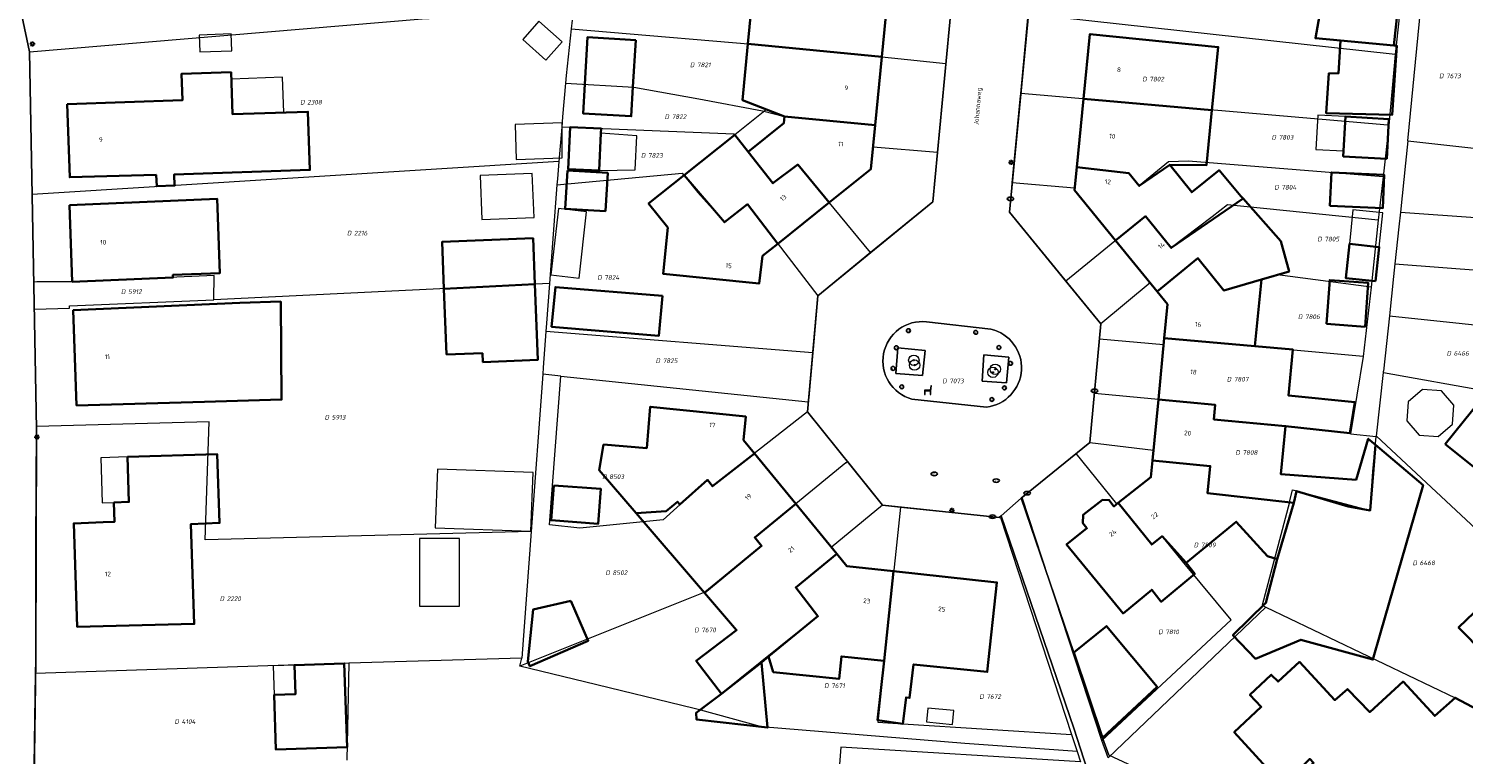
# Model space of a CAD drawing. Header units: metres. Extents: x 183765 to 187731, y 443805 to 446163.
# Tile 12 of 120: x 186193 to 186304, y 444234 to 444290. Entities that reach past the tile are written whole.
import ezdxf
from ezdxf.enums import TextEntityAlignment as Align

# ---------------------------------------------------------------- set-up
doc = ezdxf.new("R2010")
doc.units = ezdxf.units.M
doc.layers.get('0').update_dxf_attribs({"lineweight": 25})
for name, color, linetype, lineweight in [('B-WE-GR-BOOM-S', 253, 'Continuous', 25), ('B-WE-IE-MEUBILAIR-S', 7, 'Continuous', 25), ('B-WE-IE-MEUBILAIR_WEGMEUBILAIR-GV', 7, 'Continuous', 18), ('B-WE-IE-MEUBILAIR_WEGMEUBILAIR-S', 7, 'Continuous', 25), ('B-WE-OG-BEBOUWING-GV', 7, 'Continuous', 35), ('B-WE-OG-BEBOUWING-T18', 10, 'Continuous', 18), ('B-WE-OG-BEBOUWING_LUIFEL-GV', 7, 'Continuous', 18), ('B-WE-OG-BEBOUWING_OVERBOUWING-GV', 7, 'Continuous', 18), ('B-WE-OG-BEBOUWING_SCHUUR-GV', 7, 'Continuous', 18), ('B-WE-OG-TERREIN_ERF-GV', 7, 'Continuous', 18), ('B-WE-OG-TOPOGRAFIE-T18', 10, 'Continuous', 18), ('B-WE-VH-ONVERHARD_BOOMSCHORS-GV', 210, 'Continuous', 18), ('B-WE-VH-ONVERHARD_ZAND-GV', 210, 'Continuous', 18), ('B-WE-VH-OPENVERHARDING_STRAATBAKSTEEN-GV', 90, 'Continuous', 18)]:
    doc.layers.add(name, color=color, linetype=linetype, lineweight=lineweight)
doc.layers.add('B-WE-KG-GRENS_PERCEEL-G', color=7, linetype='Continuous', lineweight=13, true_color=0xa55252)
doc.layers.add('B-WE-KG-GRENS_PERCEEL-S', color=7, linetype='Continuous', lineweight=25, true_color=0xa55252)
doc.styles.add('NLCS-ISO', font='NLCS-ISO.ttf')
doc.styles.add('NLCS-ISO-M200-T18', font='NLCS-ISO.ttf', dxfattribs={"height": 0.36})

# ---------------------------------------------------------------- blocks, each defined once
blk = doc.blocks.new('SIE-MEUBILAIR_PAAL_LICHTMAST-SO')
for points in [[(-0.62, 0), (-1, 0)], [(-0.71, 0.71), (-0.44, 0.44)], [(0, 1), (0, 0.62)], [(0.44, 0.44), (0.71, 0.71)], [(1, 0), (0.62, 0)], [(-0.71, -0.71), (-0.44, -0.44)], [(0, -0.62), (0, -1)], [(0.44, -0.44), (0.71, -0.71)]]:
    blk.add_lwpolyline(points)
blk.add_circle((0, 0), 0.5)
blk = doc.blocks.new('SIE-MEUBILAIR_PAAL_AFSLUITPAAL-SO')
blk.add_circle((0, 0), 0.75)
at = {"style": 'NLCS-ISO'}
blk.add_text('af', height=0.75, dxfattribs=at).set_placement((0, 0.05), align=Align.MIDDLE_CENTER)
blk = doc.blocks.new('SIE-MEUBILAIR_PUT_KOLK-SO')
blk.add_ellipse((0, 0), major_axis=(1.25, 0), ratio=0.54)
at = {"style": 'NLCS-ISO'}
blk.add_text('klk', height=0.75, dxfattribs=at).set_placement((0.03, 0), align=Align.MIDDLE_CENTER)
blk = doc.blocks.new('SIE-MEUBILAIR_PUT_RIOOLPUT-SO')
blk.add_ellipse((0, 0), major_axis=(1.25, 0), ratio=0.54)
at = {"style": 'NLCS-ISO'}
blk.add_text('ri', height=0.75, dxfattribs=at).set_placement((-0.04, 0.07), align=Align.MIDDLE_CENTER)
blk = doc.blocks.new('SIE-MEUBILAIR_PUT_BRANDKRAAN-SO')
blk.add_ellipse((0, 0), major_axis=(1.25, 0), ratio=0.54)
at = {"style": 'NLCS-ISO'}
blk.add_text('bk', height=0.75, dxfattribs=at).set_placement((0.03, 0), align=Align.MIDDLE_CENTER)
blk = doc.blocks.new('SIE-WEG_ZITBANK-SO')
at = {"color": 0, "linetype": 'ByBlock', "lineweight": 18}
blk.add_lwpolyline([(-0.91, -1.63), (-0.91, -0.2), (1.09, -0.2), (1.09, -1.63), (1.29, -1.63), (1.29, -0.21), (1.54, 1.78), (1.33, 1.78), (1.11, 0), (-1.11, 0), (-1.11, -1.63)], close=True, dxfattribs=at)
blk = doc.blocks.new('SGR-BOOM_GBKN-SO')
at = {"linetype": 'ByBlock', "lineweight": 18}
h = blk.add_hatch(color=0, dxfattribs=at)
h.dxf.hatch_style = 1
edge = h.paths.add_edge_path()
edge.add_arc((0, 0), 0.25, 0, 360)
at = {"color": 0, "linetype": 'ByBlock', "lineweight": 18}
for radius in [2, 0.25]:
    blk.add_circle((0, 0), radius, dxfattribs=at)
at = {"color": 0, "linetype": 'ByBlock', "lineweight": 18, "style": 'NLCS-ISO'}
blk.add_attdef('SOORT', (2.5, 0), '', height=1.5, dxfattribs=at)
blk = doc.blocks.new('SKG-PERCEELNUMMER-SO')
at = {"style": 'NLCS-ISO', "oblique": 10, "flags": 1}
for tag, p in [('GEMEENTECODE', (0, 2.55)), ('PERCEELGROOTTE', (0, -2.45))]:
    blk.add_attdef(tag, text='', height=1.8, dxfattribs=at).set_placement(p, align=Align.MIDDLE_CENTER)
at = {"style": 'NLCS-ISO', "oblique": 10}
blk.add_attdef('SECTIE', text='', height=1.8, dxfattribs=at).set_placement((-0.5, 0), align=Align.MIDDLE_RIGHT)
blk.add_attdef('PERCEELNUMMER', text='', height=1.8, dxfattribs=at).set_placement((0.5, 0), align=Align.MIDDLE_LEFT)

msp = doc.modelspace()

# ---------------------------------------------------------------- linework, layer by layer
at = {"layer": 'B-WE-IE-MEUBILAIR_WEGMEUBILAIR-GV', "flags": 128}
for points in [[(186262.367, 444265.236), (186260.25, 444265.437), (186260.093, 444263.454), (186262.169, 444263.299)], [(186266.911, 444264.906), (186266.765, 444262.867), (186268.663, 444262.738), (186268.843, 444264.721)]]:
    msp.add_lwpolyline(points, close=True, dxfattribs=at)
at = {"layer": 'B-WE-KG-GRENS_PERCEEL-G', "flags": 128}
for points in [[(186299.648, 444281.433), (186301.338, 444298.875), (186302.72, 444312.323)], [(186193.203, 444288.289), (186191.941, 444294.349)], [(186264.594, 444293.888), (186263.974, 444287.396)], [(186193.203, 444288.289), (186223.536, 444290.853), (186235.184, 444291.416)], [(186269.749, 444285.08), (186270.328, 444291.197)], [(186298.657, 444288.093), (186270.328, 444291.197)], [(186298.996, 444291.172), (186298.657, 444288.093)], [(186235.035, 444290.066), (186234.652, 444286.478)], [(186235.108, 444290.745), (186235.035, 444290.066)], [(186235.035, 444290.066), (186252.046, 444288.627)], [(186252.046, 444288.627), (186255.565, 444288.286), (186263.974, 444287.396)], [(186193.412, 444277.272), (186193.203, 444288.289)], [(186298.657, 444288.093), (186298.184, 444282.617)], [(186234.652, 444286.478), (186234.601, 444285.892)], [(186263.974, 444287.396), (186263.32, 444280.545)], [(186234.601, 444285.892), (186234.372, 444283.271)], [(186234.601, 444285.892), (186239.86, 444285.564), (186244.891, 444284.667), (186249.817, 444283.738)], [(186269.097, 444278.182), (186269.708, 444284.638)], [(186269.708, 444284.638), (186269.749, 444285.08)], [(186298.092, 444282.625), (186269.749, 444285.08)], [(186234.372, 444283.271), (186234.303, 444282.479)], [(186249.817, 444283.738), (186251.506, 444283.312)], [(186251.506, 444283.312), (186258.507, 444282.628), (186258.345, 444280.963)], [(186234.303, 444282.479), (186234.07, 444279.826)], [(186247.622, 444281.942), (186234.303, 444282.479)], [(186248.694, 444280.595), (186247.673, 444281.878), (186247.622, 444281.942)], [(186298.184, 444282.617), (186297.732, 444278.647)], [(186298.184, 444282.617), (186298.092, 444282.625)], [(186258.345, 444280.963), (186263.32, 444280.545)], [(186299.648, 444281.433), (186299.464, 444279.694), (186299.065, 444275.918)], [(186299.648, 444281.433), (186306.82, 444280.618)], [(186234.07, 444279.826), (186193.412, 444277.272)], [(186234.07, 444279.826), (186233.97, 444278.502)], [(186258.157, 444272.795), (186252.528, 444279.6), (186250.616, 444278.157), (186248.694, 444280.595)], [(186263.32, 444280.545), (186262.955, 444276.722), (186258.157, 444272.795)], [(186281.168, 444279.798), (186278.907, 444277.95), (186278.097, 444278.922), (186274.074, 444279.406), (186273.911, 444277.77), (186269.097, 444278.182)], [(186282.711, 444279.867), (186281.168, 444279.798)], [(186297.732, 444278.647), (186282.711, 444279.867)], [(186233.935, 444278.042), (186243.592, 444278.931)], [(186243.592, 444278.931), (186244.814, 444277.431), (186246.864, 444275.139), (186248.64, 444276.526), (186254.086, 444269.462)], [(186297.732, 444278.647), (186297.352, 444275.311)], [(186233.935, 444278.042), (186233.36, 444270.409)], [(186233.97, 444278.502), (186233.935, 444278.042)], [(186273.24, 444270.604), (186268.884, 444275.927), (186269.061, 444277.799)], [(186269.061, 444277.799), (186269.097, 444278.182)], [(186193.539, 444270.528), (186193.412, 444277.272)], [(186285.713, 444276.492), (186284.54, 444275.55), (186281.368, 444273.16), (186279.377, 444275.601), (186273.24, 444270.604)], [(186297.352, 444275.311), (186285.713, 444276.492)], [(186297.352, 444275.311), (186296.813, 444270.122)], [(186299.065, 444275.918), (186298.946, 444274.79), (186298.645, 444271.941)], [(186299.065, 444275.918), (186311.023, 444275.075), (186313.833, 444274.876), (186315.716, 444274.744), (186316.702, 444274.674)], [(186258.157, 444272.795), (186254.086, 444269.462)], [(186285.275, 444270.088), (186283.426, 444272.361), (186280.28, 444269.794), (186279.743, 444270.453), (186275.944, 444267.3)], [(186207.45, 444269.141), (186207.454, 444271.043), (186196.502, 444270.554), (186193.781, 444270.536)], [(186296.813, 444270.122), (186289.572, 444271.086), (186288.339, 444270.724), (186285.423, 444269.878), (186285.275, 444270.088)], [(186298.645, 444271.941), (186298.542, 444270.966), (186298.221, 444267.928)], [(186298.645, 444271.941), (186312.803, 444270.86)], [(186193.781, 444270.536), (186193.539, 444270.528)], [(186193.579, 444268.443), (186193.539, 444270.528)], [(186233.36, 444270.409), (186207.45, 444269.141)], [(186233.36, 444270.409), (186233.133, 444267.35)], [(186275.944, 444267.3), (186273.24, 444270.604)], [(186296.813, 444270.122), (186296.185, 444264.768)], [(186193.579, 444268.443), (186196.299, 444268.513), (186196.301, 444268.694), (186207.45, 444269.141)], [(186254.086, 444269.462), (186253.71, 444265.308)], [(186193.75, 444259.38), (186193.579, 444268.443)], [(186298.221, 444267.928), (186297.767, 444263.641)], [(186298.221, 444267.928), (186309.459, 444266.745)], [(186233.086, 444266.714), (186232.881, 444263.939)], [(186233.133, 444267.35), (186233.086, 444266.714)], [(186253.688, 444265.063), (186233.086, 444266.714)], [(186275.834, 444266.118), (186275.944, 444267.3)], [(186275.444, 444261.926), (186275.834, 444266.118)], [(186296.185, 444264.768), (186287.425, 444265.584), (186280.833, 444266.18), (186280.784, 444265.666), (186275.834, 444266.118)], [(186253.688, 444265.063), (186253.376, 444261.616)], [(186253.71, 444265.308), (186253.688, 444265.063)], [(186296.185, 444264.768), (186295.225, 444258.815)], [(186232.842, 444263.405), (186231.945, 444251.272)], [(186232.881, 444263.939), (186232.842, 444263.405)], [(186234.237, 444263.26), (186232.842, 444263.405)], [(186253.275, 444260.503), (186245.954, 444254.759), (186245.549, 444255.253), (186242.131, 444252.177), (186235.695, 444251.519), (186233.357, 444251.778), (186234.237, 444263.26)], [(186234.237, 444263.26), (186253.345, 444261.272)], [(186297.212, 444258.627), (186297.764, 444263.533)], [(186297.764, 444263.533), (186297.767, 444263.641)], [(186297.764, 444263.533), (186305.818, 444262.09)], [(186253.345, 444261.272), (186253.275, 444260.503)], [(186253.376, 444261.616), (186253.345, 444261.272)], [(186275.092, 444258.141), (186275.444, 444261.926)], [(186287.171, 444259.685), (186284.662, 444259.924), (186284.768, 444261.04), (186275.444, 444261.926)], [(186253.275, 444260.503), (186256.096, 444256.995)], [(186193.676, 444240.292), (186193.691, 444241.296), (186193.693, 444250.124), (186193.75, 444259.38)], [(186231.945, 444251.272), (186206.768, 444250.631), (186207.073, 444259.729), (186193.75, 444259.38)], [(186295.225, 444258.815), (186288.169, 444259.59), (186287.171, 444259.685)], [(186295.225, 444258.815), (186297.205, 444258.597)], [(186274.027, 444257.28), (186275.092, 444258.141)], [(186275.092, 444258.141), (186280.012, 444257.551), (186279.936, 444256.744), (186284.38, 444256.321), (186284.18, 444254.219), (186290.499, 444253.535)], [(186296.938, 444255.886), (186297.205, 444258.597)], [(186297.205, 444258.597), (186297.212, 444258.627)], [(186297.212, 444258.627), (186306.449, 444250.031)], [(186256.235, 444256.561), (186252.378, 444253.396), (186249.208, 444250.794), (186249.733, 444250.154), (186245.35, 444246.586)], [(186256.096, 444256.995), (186256.362, 444256.665)], [(186256.235, 444256.561), (186256.362, 444256.665)], [(186256.362, 444256.665), (186259.069, 444253.298)], [(186269.867, 444253.891), (186270.242, 444254.222), (186274.027, 444257.28)], [(186277.171, 444253.391), (186274.027, 444257.28)], [(186296.736, 444252.889), (186296.938, 444255.886)], [(186290.499, 444253.535), (186290.747, 444254.473), (186296.736, 444252.889)], [(186259.069, 444253.298), (186255.102, 444250.042), (186255.226, 444249.89), (186255.531, 444249.529)], [(186260.453, 444253.15), (186258.72, 444236.534), (186260.646, 444236.428), (186273.665, 444235.6)], [(186259.069, 444253.298), (186260.453, 444253.15)], [(186260.453, 444253.15), (186268.183, 444252.341)], [(186276.012, 444235.135), (186269.867, 444253.891)], [(186277.261, 444253.489), (186277.171, 444253.391)], [(186282.478, 444248.699), (186280.666, 444250.899), (186279.871, 444250.257), (186277.261, 444253.489)], [(186290.499, 444253.535), (186288.386, 444245.568), (186288.675, 444245.425)], [(186268.183, 444252.341), (186273.665, 444235.6)], [(186231.945, 444251.272), (186231.225, 444241.493)], [(186255.531, 444249.529), (186254.808, 444248.95), (186252.373, 444246.938), (186254.09, 444244.72), (186245.049, 444237.47)], [(186285.991, 444244.441), (186282.478, 444248.699)], [(186245.35, 444246.586), (186231.075, 444240.874)], [(186276.496, 444233.791), (186288.675, 444245.425)], [(186288.675, 444245.425), (186303.284, 444238.423), (186308.113, 444235.869)], [(186276.012, 444235.135), (186285.991, 444244.441)], [(186217.866, 444241.093), (186193.676, 444240.292)], [(186217.866, 444241.093), (186217.701, 444233.607)], [(186231.225, 444241.493), (186217.866, 444241.093)], [(186231.075, 444240.874), (186231.225, 444241.493)], [(186193.574, 444233.2), (186193.676, 444240.292)], [(186244.543, 444237.61), (186236.062, 444239.663), (186231.075, 444240.874)], [(186245.049, 444237.47), (186244.543, 444237.61)], [(186274.115, 444234.271), (186265.428, 444234.909), (186249.736, 444236.177), (186245.049, 444237.47)], [(186273.665, 444235.6), (186274.115, 444234.271)], [(186255.848, 444234.607), (186255.554, 444230.575)], [(186274.375, 444233.484), (186255.848, 444234.607)], [(186276.496, 444233.791), (186276.012, 444235.135)], [(186274.115, 444234.271), (186274.375, 444233.484)]]:
    msp.add_lwpolyline(points, dxfattribs=at)
at = {"layer": 'B-WE-OG-BEBOUWING-GV', "flags": 128}
for points in [[(186252.518, 444294.129), (186249.209, 444294.442), (186248.685, 444288.915), (186259.02, 444287.92), (186259.557, 444293.462)], [(186294.448, 444289.169), (186298.548, 444288.792), (186298.834, 444291.387), (186293.046, 444292.441), (186292.499, 444289.352)], [(186240.016, 444289.212), (186236.293, 444289.428), (186236.083, 444285.807), (186235.952, 444283.548), (186239.675, 444283.332), (186239.806, 444285.591)], [(186258.507, 444282.628), (186259.02, 444287.92), (186248.685, 444288.915), (186248.273, 444284.559), (186250.127, 444283.844), (186251.506, 444283.312)], [(186274.598, 444284.66), (186284.508, 444283.802), (186284.996, 444288.669), (186275.098, 444289.673)], [(186298.548, 444288.792), (186294.448, 444289.169), (186294.277, 444286.636), (186293.543, 444286.649), (186293.326, 444283.576), (186298.439, 444283.44), (186298.783, 444288.777)], [(186196.119, 444284.266), (186196.31, 444278.616), (186202.986, 444278.797), (186203.026, 444277.92), (186204.407, 444277.972), (186204.384, 444278.835), (186214.855, 444279.179), (186214.707, 444283.676), (186208.893, 444283.486), (186208.776, 444286.721), (186204.935, 444286.59), (186205.02, 444284.569)], [(186284.508, 444283.802), (186274.598, 444284.66), (186274.074, 444279.406), (186278.097, 444278.922), (186278.907, 444277.95), (186281.252, 444279.584), (186284.082, 444279.548)], [(186258.507, 444282.628), (186251.506, 444283.312), (186251.458, 444282.797), (186248.712, 444280.573), (186250.616, 444278.157), (186252.528, 444279.6), (186254.955, 444276.666), (186258.179, 444279.249)], [(186294.833, 444283.295), (186294.66, 444280.227), (186298.009, 444280.039), (186298.181, 444283.107)], [(186237.333, 444282.024), (186237.35, 444282.377), (186234.957, 444282.487), (186234.807, 444279.239), (186237.2, 444279.128)], [(186248.712, 444280.573), (186247.666, 444281.886), (186243.767, 444278.784), (186246.864, 444275.139), (186248.64, 444276.526), (186250.984, 444273.486), (186254.955, 444276.666), (186252.528, 444279.6), (186250.616, 444278.157)], [(186234.752, 444279.136), (186234.575, 444276.19), (186237.681, 444276.004), (186237.857, 444278.95)], [(186243.767, 444278.784), (186241.006, 444276.587), (186242.485, 444274.729), (186242.127, 444271.165), (186249.545, 444270.407), (186249.811, 444272.547), (186250.984, 444273.486), (186248.64, 444276.526), (186246.864, 444275.139)], [(186281.252, 444279.584), (186278.907, 444277.95), (186278.097, 444278.922), (186274.074, 444279.406), (186273.896, 444277.621), (186277.074, 444273.726), (186279.377, 444275.601), (186281.368, 444273.16), (186286.928, 444276.967), (186286.756, 444277.16), (186285.071, 444279.155), (186282.956, 444277.459)], [(186293.626, 444276.419), (186297.705, 444276.226), (186297.826, 444278.797), (186293.747, 444278.989)], [(186196.298, 444276.466), (186196.502, 444270.554), (186204.283, 444270.865), (186204.284, 444271.075), (186207.895, 444271.207), (186207.7, 444276.949)], [(186289.847, 444273.691), (186286.928, 444276.967), (186281.368, 444273.16), (186279.377, 444275.601), (186277.074, 444273.726), (186280.281, 444269.794), (186283.426, 444272.361), (186285.423, 444269.878), (186288.339, 444270.724), (186290.471, 444271.349)], [(186225.21, 444270.01), (186232.226, 444270.353), (186232.086, 444273.901), (186225.061, 444273.622)], [(186297.154, 444270.586), (186297.431, 444273.222), (186295.127, 444273.464), (186294.85, 444270.828)], [(186288.339, 444270.724), (186285.423, 444269.878), (186283.426, 444272.361), (186280.281, 444269.794), (186281.083, 444268.81), (186280.83, 444266.18), (186287.825, 444265.563)], [(186232.226, 444270.353), (186225.21, 444270.01), (186225.419, 444264.94), (186228.18, 444265.032), (186228.22, 444264.34), (186232.458, 444264.508)], [(186242.076, 444269.454), (186233.823, 444270.139), (186233.525, 444267.07), (186241.808, 444266.385)], [(186293.363, 444267.289), (186296.339, 444267.074), (186296.584, 444270.464), (186293.608, 444270.68)], [(186209.458, 444268.925), (186196.586, 444268.352), (186196.847, 444260.999), (186206.721, 444261.281), (186212.666, 444261.454), (186212.606, 444269.021)], [(186287.825, 444265.563), (186280.83, 444266.18), (186280.376, 444261.457), (186284.768, 444261.04), (186284.662, 444259.924), (186290.199, 444259.405), (186295.158, 444258.863), (186295.544, 444261.253), (186290.435, 444261.753), (186290.765, 444265.316)], [(186249.181, 444257.291), (186248.333, 444258.325), (186248.518, 444260.135), (186241.14, 444260.893), (186240.865, 444257.711), (186237.534, 444257.971), (186237.19, 444256.003), (186240.045, 444252.681), (186242.366, 444252.823), (186243.239, 444253.558), (186243.42, 444253.337), (186245.549, 444255.253), (186245.954, 444254.759)], [(186290.199, 444259.405), (186284.662, 444259.924), (186284.768, 444261.04), (186280.376, 444261.457), (186279.923, 444256.745), (186284.38, 444256.321), (186284.18, 444254.219), (186290.844, 444253.481), (186291.056, 444254.391), (186295.023, 444253.202), (186296.736, 444252.889), (186297.142, 444257.954), (186296.588, 444258.424), (186295.64, 444255.26), (186289.836, 444255.688)], [(186302.525, 444258.005), (186304.682, 444256.29), (186307.43, 444259.794), (186305.294, 444261.469)], [(186297.142, 444257.954), (186296.736, 444252.889), (186295.023, 444253.202), (186291.056, 444254.391), (186290.844, 444253.481), (186289.564, 444249.126), (186288.687, 444245.762), (186286.136, 444243.253), (186287.891, 444241.443), (186291.384, 444242.908), (186296.951, 444241.376), (186297.528, 444243.443), (186300.821, 444254.832)], [(186200.777, 444257.029), (186200.887, 444253.546), (186199.72, 444253.498), (186199.765, 444252.004), (186198.892, 444251.975), (186196.628, 444251.895), (186196.888, 444243.9), (186205.933, 444244.135), (186205.672, 444251.833), (186207.878, 444251.924), (186207.684, 444257.236)], [(186252.378, 444253.396), (186249.181, 444257.291), (186245.954, 444254.759), (186245.549, 444255.253), (186243.42, 444253.337), (186243.239, 444253.558), (186242.366, 444252.823), (186240.045, 444252.681), (186245.333, 444246.531), (186249.733, 444250.154), (186249.208, 444250.794)], [(186290.844, 444253.481), (186284.18, 444254.219), (186284.38, 444256.321), (186279.923, 444256.745), (186279.798, 444255.448), (186277.278, 444253.468), (186279.871, 444250.257), (186280.666, 444250.899), (186282.533, 444248.836), (186286.391, 444252.02), (186288.816, 444249.368), (186289.564, 444249.126)], [(186233.691, 444254.829), (186233.487, 444252.133), (186237.121, 444251.859), (186237.325, 444254.554)], [(186255.543, 444249.539), (186252.378, 444253.396), (186249.208, 444250.794), (186249.733, 444250.154), (186245.333, 444246.531), (186247.809, 444243.651), (186244.697, 444241.291), (186246.651, 444238.734), (186249.723, 444241.158), (186250.281, 444241.602), (186254.09, 444244.72), (186252.373, 444246.938)], [(186277.278, 444253.468), (186276.942, 444253.204), (186276.583, 444253.685), (186276.063, 444253.707), (186274.57, 444252.54), (186274.538, 444251.919), (186274.857, 444251.519), (186273.294, 444250.262), (186277.647, 444244.946), (186279.861, 444246.771), (186280.597, 444245.845), (186283.192, 444247.984), (186282.533, 444248.836), (186280.666, 444250.899), (186279.871, 444250.257)], [(186259.936, 444248.193), (186256.328, 444248.583), (186255.543, 444249.539), (186252.373, 444246.938), (186254.09, 444244.72), (186250.281, 444241.602), (186250.641, 444240.406), (186255.721, 444239.885), (186255.907, 444241.627), (186259.191, 444241.276)], [(186259.936, 444248.193), (186259.191, 444241.276), (186258.693, 444236.696), (186260.646, 444236.428), (186260.902, 444238.461), (186261.168, 444238.414), (186261.473, 444241.002), (186267.165, 444240.427), (186267.916, 444247.33)], [(186307.74, 444247.868), (186303.558, 444243.841), (186309.597, 444237.735), (186313.747, 444241.816)], [(186235.01, 444245.9), (186232.09, 444245.236), (186231.69, 444241.226), (186231.851, 444240.86), (186236.353, 444242.83)], [(186273.857, 444241.923), (186276.072, 444235.334), (186280.276, 444239.281), (186276.384, 444243.962)], [(186217.723, 444234.605), (186217.509, 444241.081), (186213.661, 444240.954), (186213.735, 444238.705), (186212.096, 444238.651), (186212.236, 444234.423)], [(186249.723, 444241.158), (186246.651, 444238.734), (186244.692, 444237.277), (186244.703, 444236.757), (186250.195, 444236.124)], [(186308.113, 444235.869), (186303.284, 444238.423), (186301.72, 444237.026), (186299.275, 444239.678), (186296.707, 444237.319), (186294.992, 444239.094), (186293.992, 444238.243), (186291.279, 444241.202), (186289.621, 444239.683), (186289.095, 444240.202), (186287.453, 444238.643), (186288.32, 444237.716), (186286.232, 444235.762), (186289.569, 444232.128), (186290.447, 444232.068), (186292.065, 444233.713), (186292.362, 444233.395), (186292.189, 444233.233), (186298.47, 444226.505), (186305.402, 444232.898), (186305.23, 444233.111)]]:
    msp.add_lwpolyline(points, close=True, dxfattribs=at)
at = {"layer": 'B-WE-OG-BEBOUWING_LUIFEL-GV', "flags": 128}
for points in [[(186208.795, 444286.199), (186208.893, 444283.486), (186212.834, 444283.615), (186212.731, 444286.341)], [(186251.506, 444283.312), (186250.127, 444283.844), (186247.666, 444281.886), (186248.712, 444280.573), (186251.458, 444282.797)], [(186294.833, 444283.295), (186292.695, 444283.415), (186292.546, 444280.771), (186294.684, 444280.651)], [(186237.333, 444282.024), (186237.2, 444279.128), (186239.986, 444279.177), (186240.107, 444281.804)], [(186295.405, 444276.112), (186295.127, 444273.464), (186297.431, 444273.222), (186297.709, 444275.87)], [(186199.72, 444253.498), (186200.887, 444253.546), (186200.777, 444257.029), (186198.708, 444256.964), (186198.818, 444253.481)], [(186212.096, 444238.651), (186213.735, 444238.705), (186213.661, 444240.954), (186212.022, 444240.9)]]:
    msp.add_lwpolyline(points, close=True, dxfattribs=at)
at = {"layer": 'B-WE-OG-BEBOUWING_OVERBOUWING-GV', "flags": 128}
for points in [[(186206.361, 444288.29), (186208.83, 444288.388), (186208.778, 444289.691), (186206.309, 444289.593)], [(186228, 444278.744), (186228.145, 444275.342), (186232.168, 444275.513), (186232.023, 444278.916)], [(186235.641, 444270.836), (186236.227, 444275.947), (186234.06, 444276.196), (186233.474, 444271.085)], [(186303.198, 444261.016), (186302.238, 444262.122), (186300.777, 444262.225), (186299.671, 444261.266), (186299.568, 444259.805), (186300.528, 444258.699), (186301.988, 444258.595), (186303.094, 444259.555)], [(186224.701, 444256.089), (186224.543, 444251.543), (186231.931, 444251.286), (186232.089, 444255.831)], [(186223.324, 444245.49), (186226.41, 444245.49), (186226.41, 444250.717), (186223.324, 444250.717)]]:
    msp.add_lwpolyline(points, close=True, dxfattribs=at)
at = {"layer": 'B-WE-OG-BEBOUWING_SCHUUR-GV', "flags": 128}
for points in [[(186232.538, 444290.657), (186231.292, 444289.251), (186233.081, 444287.665), (186234.327, 444289.07)], [(186234.329, 444282.81), (186230.704, 444282.691), (186230.792, 444279.993), (186234.329, 444280.108)], [(186262.565, 444237.634), (186262.461, 444236.56), (186264.488, 444236.364), (186264.592, 444237.438)]]:
    msp.add_lwpolyline(points, close=True, dxfattribs=at)
at = {"layer": 'B-WE-OG-TERREIN_ERF-GV', "flags": 128}
for points in [[(186264.18, 444321.333), (186263.92, 444321.605), (186237.797, 444325.237), (186233.717, 444325.597), (186221.321, 444325.169), (186220.881, 444321.33), (186220.151, 444311.282), (186209.46, 444310.754), (186204.479, 444310.37), (186199.223, 444309.965), (186194.269, 444309.584), (186190.402, 444309.197), (186189.543, 444309.111), (186191.542, 444296.264), (186193.203, 444288.289), (186193.754, 444259.185), (186193.691, 444241.296), (186193.347, 444217.519), (186193.284, 444205.034), (186190.752, 444201.65), (186187.466, 444200.068), (186194.005, 444181.249), (186194.615, 444179.493), (186194.827, 444178.884)], [(186274.874, 444232.888), (186273.848, 444236.087), (186268.236, 444252.476), (186268.077, 444252.337), (186259.069, 444253.298), (186253.275, 444260.503), (186254.086, 444269.462), (186262.955, 444276.722), (186264.762, 444295.787)], [(186270.723, 444295.218), (186268.884, 444275.927), (186275.944, 444267.3), (186275.092, 444258.141), (186269.792, 444253.83), (186273.857, 444241.923), (186276.384, 444243.962), (186280.276, 444239.281), (186276.072, 444235.334), (186276.56, 444233.998)], [(186309.597, 444237.735), (186303.558, 444243.841), (186307.74, 444247.868)], [(186289.569, 444232.128), (186286.232, 444235.762), (186288.32, 444237.716), (186287.453, 444238.643), (186289.095, 444240.202), (186289.621, 444239.683), (186291.279, 444241.202), (186293.992, 444238.243), (186294.992, 444239.094), (186296.707, 444237.319), (186299.275, 444239.678), (186301.72, 444237.026), (186303.284, 444238.423), (186308.113, 444235.869)]]:
    msp.add_lwpolyline(points, dxfattribs=at)
for points in [[(186259.02, 444287.92), (186258.507, 444282.628), (186258.179, 444279.249), (186254.955, 444276.666), (186250.984, 444273.486), (186249.811, 444272.547), (186249.545, 444270.407), (186242.127, 444271.165), (186242.485, 444274.729), (186241.006, 444276.587), (186243.767, 444278.784), (186247.666, 444281.886), (186248.712, 444280.573), (186251.458, 444282.797), (186251.506, 444283.312), (186250.127, 444283.844), (186248.273, 444284.559), (186248.685, 444288.915), (186249.209, 444294.442), (186252.518, 444294.129), (186259.557, 444293.462)], [(186294.448, 444289.169), (186292.499, 444289.352), (186293.046, 444292.441), (186298.834, 444291.387), (186298.548, 444288.792), (186298.783, 444288.777), (186298.439, 444283.44), (186293.326, 444283.576), (186293.543, 444286.649), (186294.277, 444286.636)], [(186236.083, 444285.807), (186236.293, 444289.428), (186240.016, 444289.212), (186239.806, 444285.591), (186239.675, 444283.332), (186235.952, 444283.548)], [(186274.074, 444279.406), (186274.598, 444284.66), (186275.098, 444289.673), (186284.996, 444288.669), (186284.508, 444283.802), (186284.082, 444279.548), (186281.252, 444279.584), (186282.956, 444277.459), (186285.071, 444279.155), (186286.756, 444277.16), (186286.928, 444276.967), (186289.847, 444273.691), (186290.471, 444271.349), (186288.339, 444270.724), (186287.825, 444265.563), (186290.765, 444265.316), (186290.435, 444261.753), (186295.544, 444261.253), (186295.158, 444258.863), (186290.199, 444259.405), (186289.836, 444255.688), (186295.64, 444255.26), (186296.588, 444258.424), (186297.142, 444257.954), (186300.821, 444254.832), (186297.528, 444243.443), (186296.951, 444241.376), (186291.384, 444242.908), (186287.891, 444241.443), (186286.136, 444243.253), (186288.687, 444245.762), (186289.564, 444249.126), (186288.816, 444249.368), (186286.391, 444252.02), (186282.533, 444248.836), (186283.192, 444247.984), (186280.597, 444245.845), (186279.861, 444246.771), (186277.647, 444244.946), (186273.294, 444250.262), (186274.857, 444251.519), (186274.538, 444251.919), (186274.57, 444252.54), (186276.063, 444253.707), (186276.583, 444253.685), (186276.942, 444253.204), (186277.278, 444253.468), (186279.798, 444255.448), (186279.923, 444256.745), (186280.376, 444261.457), (186280.83, 444266.18), (186281.083, 444268.81), (186280.281, 444269.794), (186277.074, 444273.726), (186273.896, 444277.621)], [(186208.893, 444283.486), (186214.707, 444283.676), (186214.855, 444279.179), (186204.384, 444278.835), (186204.407, 444277.972), (186203.026, 444277.92), (186202.986, 444278.797), (186196.31, 444278.616), (186196.119, 444284.266), (186205.02, 444284.569), (186204.935, 444286.59), (186208.776, 444286.721)], [(186294.833, 444283.295), (186298.181, 444283.107), (186298.009, 444280.039), (186294.66, 444280.227)], [(186234.807, 444279.239), (186234.957, 444282.487), (186237.35, 444282.377), (186237.333, 444282.024), (186237.2, 444279.128)], [(186234.752, 444279.136), (186237.857, 444278.95), (186237.681, 444276.004), (186234.575, 444276.19)], [(186297.826, 444278.797), (186297.705, 444276.226), (186293.626, 444276.419), (186293.747, 444278.989)], [(186196.502, 444270.554), (186196.298, 444276.466), (186207.7, 444276.949), (186207.895, 444271.207), (186204.284, 444271.075), (186204.283, 444270.865)], [(186225.21, 444270.01), (186225.061, 444273.622), (186232.086, 444273.901), (186232.226, 444270.353), (186232.458, 444264.508), (186228.22, 444264.34), (186228.18, 444265.032), (186225.419, 444264.94)], [(186297.431, 444273.222), (186297.154, 444270.586), (186294.85, 444270.828), (186295.127, 444273.464)], [(186233.525, 444267.07), (186233.823, 444270.139), (186242.076, 444269.454), (186241.808, 444266.385)], [(186293.363, 444267.289), (186293.608, 444270.68), (186296.584, 444270.464), (186296.339, 444267.074)], [(186196.847, 444260.999), (186196.586, 444268.352), (186209.458, 444268.925), (186212.606, 444269.021), (186212.666, 444261.454), (186206.721, 444261.281)], [(186245.333, 444246.531), (186240.045, 444252.681), (186237.19, 444256.003), (186237.534, 444257.971), (186240.865, 444257.711), (186241.14, 444260.893), (186248.518, 444260.135), (186248.333, 444258.325), (186249.181, 444257.291), (186252.378, 444253.396), (186255.543, 444249.539), (186256.328, 444248.583), (186259.936, 444248.193), (186267.916, 444247.33), (186267.165, 444240.427), (186261.473, 444241.002), (186261.168, 444238.414), (186260.902, 444238.461), (186260.646, 444236.428), (186258.693, 444236.696), (186259.191, 444241.276), (186255.907, 444241.627), (186255.721, 444239.885), (186250.641, 444240.406), (186250.281, 444241.602), (186249.723, 444241.158), (186250.195, 444236.124), (186244.703, 444236.757), (186244.692, 444237.277), (186246.651, 444238.734), (186244.697, 444241.291), (186247.809, 444243.651)], [(186304.682, 444256.29), (186302.525, 444258.005), (186305.294, 444261.469), (186307.43, 444259.794)], [(186199.72, 444253.498), (186200.887, 444253.546), (186200.777, 444257.029), (186207.684, 444257.236), (186207.878, 444251.924), (186205.672, 444251.833), (186205.933, 444244.135), (186196.888, 444243.9), (186196.628, 444251.895), (186198.892, 444251.975), (186199.765, 444252.004)], [(186233.691, 444254.829), (186237.325, 444254.554), (186237.121, 444251.859), (186233.487, 444252.133)], [(186231.69, 444241.226), (186232.09, 444245.236), (186235.01, 444245.9), (186236.353, 444242.83), (186231.851, 444240.86)], [(186213.661, 444240.954), (186217.509, 444241.081), (186217.723, 444234.605), (186212.236, 444234.423), (186212.096, 444238.651), (186213.735, 444238.705)]]:
    msp.add_lwpolyline(points, close=True, dxfattribs=at)
at = {"layer": 'B-WE-VH-ONVERHARD_BOOMSCHORS-GV'}
for points in [[(186262.483, 444267.458, 0.9194364), (186261.338, 444261.484)], [(186267.108, 444260.87, 0.8393068), (186267.452, 444266.89)]]:
    msp.add_lwpolyline(points, format="xyb", dxfattribs=at)
at = {"layer": 'B-WE-VH-ONVERHARD_BOOMSCHORS-GV', "flags": 128}
for points in [[(186267.452, 444266.89), (186262.483, 444267.458)], [(186261.338, 444261.484), (186267.108, 444260.87)]]:
    msp.add_lwpolyline(points, dxfattribs=at)
for points in [[(186262.367, 444265.236), (186262.169, 444263.299), (186260.093, 444263.454), (186260.25, 444265.437)], [(186266.911, 444264.906), (186268.843, 444264.721), (186268.663, 444262.738), (186266.765, 444262.867)]]:
    msp.add_lwpolyline(points, close=True, dxfattribs=at)
at = {"layer": 'B-WE-VH-ONVERHARD_ZAND-GV', "flags": 128}
for points in [[(186262.367, 444265.236), (186260.25, 444265.437), (186260.093, 444263.454), (186262.169, 444263.299)], [(186266.911, 444264.906), (186266.765, 444262.867), (186268.663, 444262.738), (186268.843, 444264.721)]]:
    msp.add_lwpolyline(points, close=True, dxfattribs=at)
at = {"layer": 'B-WE-VH-OPENVERHARDING_STRAATBAKSTEEN-GV', "flags": 128}
for points in [[(186183.553, 444204.021), (186185.267, 444199.08), (186187.466, 444200.068), (186190.752, 444201.65), (186193.284, 444205.034), (186193.347, 444217.519), (186193.691, 444241.296), (186193.754, 444259.185), (186193.203, 444288.289), (186191.542, 444296.264), (186189.543, 444309.111), (186188.439, 444316.204)], [(186262.483, 444267.458), (186267.452, 444266.89)], [(186267.108, 444260.87), (186261.338, 444261.484)]]:
    msp.add_lwpolyline(points, dxfattribs=at)
for points in [[(186270.723, 444295.218), (186264.762, 444295.787), (186262.955, 444276.722), (186254.086, 444269.462), (186253.275, 444260.503), (186259.069, 444253.298), (186268.077, 444252.337), (186268.236, 444252.476), (186269.792, 444253.83), (186275.092, 444258.141), (186275.944, 444267.3), (186268.884, 444275.927)], [(186269.792, 444253.83), (186268.236, 444252.476), (186273.848, 444236.087), (186274.874, 444232.888), (186275.478, 444232.4), (186292.016, 444224.753), (186294.663, 444223.114), (186296.176, 444224.461), (186293.822, 444225.829), (186291.726, 444226.935), (186276.56, 444233.998), (186276.072, 444235.334), (186273.857, 444241.923)]]:
    msp.add_lwpolyline(points, close=True, dxfattribs=at)
at = {"layer": 'B-WE-VH-OPENVERHARDING_STRAATBAKSTEEN-GV'}
for points in [[(186261.338, 444261.484, -0.9194364), (186262.483, 444267.458)], [(186267.452, 444266.89, -0.8393068), (186267.108, 444260.87)]]:
    msp.add_lwpolyline(points, format="xyb", dxfattribs=at)

# ---------------------------------------------------------------- block references
at = {"layer": 'B-WE-GR-BOOM-S', "xscale": 0.2, "yscale": 0.2, "zscale": 0.2}
for p in [(186261.495, 444264.484), (186261.557, 444264.115), (186267.607, 444263.554), (186267.785, 444263.789)]:
    msp.add_blockref('SGR-BOOM_GBKN-SO', p, dxfattribs=at)
at = {"layer": 'B-WE-IE-MEUBILAIR-S', "xscale": 0.2, "yscale": 0.2, "zscale": 0.2}
for name, p in [('SIE-MEUBILAIR_PAAL_LICHTMAST-SO', (186193.435, 444288.909)), ('SIE-MEUBILAIR_PAAL_LICHTMAST-SO', (186269.003, 444279.767)), ('SIE-MEUBILAIR_PUT_KOLK-SO', (186268.952, 444276.952)), ('SIE-MEUBILAIR_PAAL_AFSLUITPAAL-SO', (186261.079, 444266.769)), ('SIE-MEUBILAIR_PAAL_AFSLUITPAAL-SO', (186266.273, 444266.638)), ('SIE-MEUBILAIR_PAAL_AFSLUITPAAL-SO', (186260.14, 444265.449)), ('SIE-MEUBILAIR_PAAL_AFSLUITPAAL-SO', (186268.065, 444265.474)), ('SIE-MEUBILAIR_PAAL_AFSLUITPAAL-SO', (186268.964, 444264.245)), ('SIE-MEUBILAIR_PAAL_AFSLUITPAAL-SO', (186259.886, 444263.855)), ('SIE-MEUBILAIR_PAAL_AFSLUITPAAL-SO', (186260.558, 444262.434)), ('SIE-MEUBILAIR_PAAL_AFSLUITPAAL-SO', (186268.492, 444262.353)), ('SIE-MEUBILAIR_PUT_KOLK-SO', (186275.442, 444262.13)), ('SIE-MEUBILAIR_PAAL_AFSLUITPAAL-SO', (186267.521, 444261.456)), ('SIE-MEUBILAIR_PAAL_LICHTMAST-SO', (186193.773, 444258.555)), ('SIE-MEUBILAIR_PUT_RIOOLPUT-SO', (186263.075, 444255.709)), ('SIE-MEUBILAIR_PUT_BRANDKRAAN-SO', (186267.859, 444255.193)), ('SIE-MEUBILAIR_PUT_KOLK-SO', (186270.242, 444254.222)), ('SIE-MEUBILAIR_PAAL_LICHTMAST-SO', (186264.434, 444252.897)), ('SIE-MEUBILAIR_PUT_KOLK-SO', (186267.568, 444252.408))]:
    msp.add_blockref(name, p, dxfattribs=at)
at = {"layer": 'B-WE-IE-MEUBILAIR_WEGMEUBILAIR-S', "xscale": 0.2, "yscale": 0.2, "zscale": 0.2}
msp.add_blockref('SIE-WEG_ZITBANK-SO', (186262.543, 444262.166), dxfattribs=at)
at = {"layer": 'B-WE-KG-GRENS_PERCEEL-S', "xscale": 0.2, "yscale": 0.2, "zscale": 0.2}
for p, values in [((186244.65, 444287.295), {'PERCEELNUMMER': '7821', 'SECTIE': 'D'}), ((186279.584, 444286.194), {'PERCEELNUMMER': '7802', 'SECTIE': 'D'}), ((186302.501, 444286.44), {'PERCEELNUMMER': '7673', 'SECTIE': 'D'}), ((186214.552, 444284.411), {'PERCEELNUMMER': '2308', 'SECTIE': 'D'}), ((186242.7, 444283.297), {'PERCEELNUMMER': '7822', 'SECTIE': 'D'}), ((186289.571, 444281.7), {'PERCEELNUMMER': '7803', 'SECTIE': 'D'}), ((186240.869, 444280.301), {'PERCEELNUMMER': '7823', 'SECTIE': 'D'}), ((186289.776, 444277.842), {'PERCEELNUMMER': '7804', 'SECTIE': 'D'}), ((186218.165, 444274.302), {'PERCEELNUMMER': '2216', 'SECTIE': 'D'}), ((186293.1, 444273.843), {'PERCEELNUMMER': '7805', 'SECTIE': 'D'}), ((186237.496, 444270.877), {'PERCEELNUMMER': '7824', 'SECTIE': 'D'}), ((186200.716, 444269.782), {'PERCEELNUMMER': '5912', 'SECTIE': 'D'}), ((186291.602, 444267.851), {'PERCEELNUMMER': '7806', 'SECTIE': 'D'}), ((186242.004, 444264.452), {'PERCEELNUMMER': '7825', 'SECTIE': 'D'}), ((186303.087, 444265.022), {'PERCEELNUMMER': '6466', 'SECTIE': 'D'}), ((186286.109, 444263.024), {'PERCEELNUMMER': '7807', 'SECTIE': 'D'}), ((186264.136, 444262.887), {'PERCEELNUMMER': '7073', 'SECTIE': 'D'}), ((186216.442, 444260.086), {'PERCEELNUMMER': '5913', 'SECTIE': 'D'}), ((186286.775, 444257.365), {'PERCEELNUMMER': '7808', 'SECTIE': 'D'}), ((186237.873, 444255.501), {'PERCEELNUMMER': '8503', 'SECTIE': 'D'}), ((186283.56, 444250.225), {'PERCEELNUMMER': '7809', 'SECTIE': 'D'}), ((186300.457, 444248.843), {'PERCEELNUMMER': '6468', 'SECTIE': 'D'}), ((186238.127, 444248.083), {'PERCEELNUMMER': '8502', 'SECTIE': 'D'}), ((186208.345, 444246.08), {'PERCEELNUMMER': '2220', 'SECTIE': 'D'}), ((186244.987, 444243.66), {'PERCEELNUMMER': '7670', 'SECTIE': 'D'}), ((186280.816, 444243.517), {'PERCEELNUMMER': '7810', 'SECTIE': 'D'}), ((186255.017, 444239.356), {'PERCEELNUMMER': '7671', 'SECTIE': 'D'}), ((186267.001, 444238.523), {'PERCEELNUMMER': '7672', 'SECTIE': 'D'}), ((186204.85, 444236.593), {'PERCEELNUMMER': '4104', 'SECTIE': 'D'})]:
    msp.add_blockref('SKG-PERCEELNUMMER-SO', p, dxfattribs=at).add_auto_attribs(values)

# ---------------------------------------------------------------- texts
at = {"layer": 'B-WE-OG-BEBOUWING-T18', "style": 'NLCS-ISO-M200-T18'}
for s, rotation, p in [('8', 354.3, (186277.336, 444286.918)), ('9', 354.4, (186256.275, 444285.515)), ('10', 354.3, (186276.824, 444281.785)), ('9', 1.9, (186198.713, 444281.525)), ('11', 354.4, (186255.855, 444281.18)), ('12', 354.3, (186276.473, 444278.266)), ('13', 38.7, (186251.406, 444277.028)), ('10', 1.9, (186198.899, 444273.596)), ('14', 39.2, (186280.614, 444273.34)), ('15', 353, (186247.197, 444271.785)), ('16', 354.5, (186283.445, 444267.256)), ('11', 2, (186199.215, 444264.764)), ('18', 354.5, (186283.092, 444263.579)), ('17', 354.2, (186245.938, 444259.484)), ('20', 354.5, (186282.638, 444258.862)), ('19', 39.4, (186248.705, 444253.931)), ('22', 38.2, (186280.083, 444252.492)), ('24', 38, (186276.856, 444251.153)), ('21', 39.4, (186252.028, 444249.882)), ('12', 1.9, (186199.256, 444247.979)), ('23', 353.8, (186257.863, 444245.902)), ('25', 353.8, (186263.657, 444245.276))]:
    msp.add_text(s, height=0.36, rotation=rotation, dxfattribs=at).set_placement(p, align=Align.MIDDLE)
at = {"layer": 'B-WE-OG-TOPOGRAFIE-T18', "style": 'NLCS-ISO-M200-T18'}
msp.add_text('Johannaweg', height=0.36, rotation=85, dxfattribs=at).set_placement((186266.476, 444284.079), align=Align.MIDDLE)

doc.saveas('drawing.dxf')
